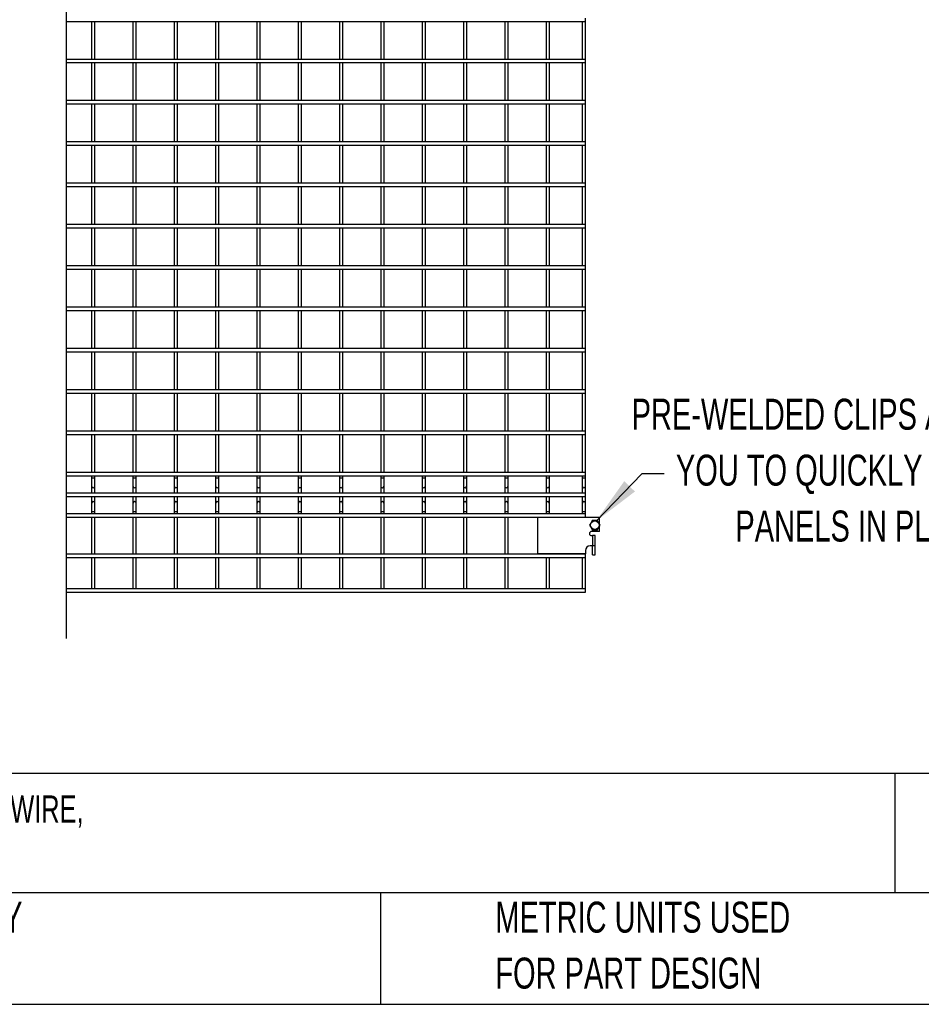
# Model space of a CAD drawing. Header units: inches. Extents: x 0.2 to 10.8, y 0.2 to 8.2.
# Tile 5 of 56: x 3.8 to 6.2, y 0.2 to 2.9. Entities that reach past the tile are written whole.
import ezdxf

# ---------------------------------------------------------------- set-up
doc = ezdxf.new("R2010")
doc.units = ezdxf.units.IN
doc.header["$MEASUREMENT"] = 0
doc.layers.add('DIMENSIONS', color=140, linetype='Continuous', lineweight=25)
doc.layers.add('TEXT', color=140, linetype='Continuous', lineweight=25)
doc.styles.add('SLDTEXTSTYLE0', font='TXT', dxfattribs={"width": 0.7})

# ---------------------------------------------------------------- blocks, each defined once
blk = doc.blocks.new('SW_BROKEN_VIEW_0')
at = {"color": 0, "linetype": 'Continuous', "char_height": 0.083333, "attachment_point": 1, "style": 'SLDTEXTSTYLE0'}
for s, insert in [('PRE-WELDED CLIPS ALLOW', (0, 0.1074)), ('YOU TO QUICKLY LOCK', (0.119, -0.0431)), ('PANELS IN PLACE', (0.279, -0.1935))]:
    blk.add_mtext(s, dxfattribs=dict(at, insert=insert))

msp = doc.modelspace()

# ---------------------------------------------------------------- linework, layer by layer
for p, q in [((3.90421, 2.89426), (5.30089, 2.89426)), ((3.97255, 2.89426), (3.97255, 2.79204)), ((3.98144, 2.79204), (3.98144, 2.89426)), ((4.08367, 2.89426), (4.08367, 2.79204)), ((4.09255, 2.79204), (4.09255, 2.89426)), ((4.19478, 2.89426), (4.19478, 2.79204)), ((4.20367, 2.79204), (4.20367, 2.89426)), ((4.30589, 2.89426), (4.30589, 2.79204)), ((4.31478, 2.79204), (4.31478, 2.89426)), ((4.417, 2.89426), (4.417, 2.79204)), ((4.42589, 2.79204), (4.42589, 2.89426)), ((4.52811, 2.89426), (4.52811, 2.79204)), ((4.537, 2.79204), (4.537, 2.89426)), ((4.63922, 2.89426), (4.63922, 2.79204)), ((4.64811, 2.79204), (4.64811, 2.89426)), ((4.75033, 2.89426), (4.75033, 2.79204)), ((4.75922, 2.79204), (4.75922, 2.89426)), ((4.86144, 2.89426), (4.86144, 2.79204)), ((4.87033, 2.79204), (4.87033, 2.89426)), ((4.97256, 2.89426), (4.97256, 2.79204)), ((4.98144, 2.79204), (4.98144, 2.89426)), ((5.08367, 2.89426), (5.08367, 2.79204)), ((5.09255, 2.79204), (5.09255, 2.89426)), ((5.19478, 2.89426), (5.19478, 2.79204)), ((5.20367, 2.79204), (5.20367, 2.89426)), ((5.292, 2.89426), (5.292, 2.79204)), ((5.30089, 2.89426), (5.30089, 2.90315)), ((5.30089, 2.79204), (5.30089, 2.89426)), ((5.30089, 2.79204), (3.90421, 2.79204)), ((3.90421, 2.78315), (5.30089, 2.78315)), ((3.97255, 2.78315), (3.97255, 2.68093)), ((3.98144, 2.68093), (3.98144, 2.78315)), ((4.08367, 2.78315), (4.08367, 2.68093)), ((4.09255, 2.68093), (4.09255, 2.78315)), ((4.19478, 2.78315), (4.19478, 2.68093)), ((4.20367, 2.68093), (4.20367, 2.78315)), ((4.30589, 2.78315), (4.30589, 2.68093)), ((4.31478, 2.68093), (4.31478, 2.78315)), ((4.417, 2.78315), (4.417, 2.68093)), ((4.42589, 2.68093), (4.42589, 2.78315)), ((4.52811, 2.78315), (4.52811, 2.68093)), ((4.537, 2.68093), (4.537, 2.78315)), ((4.63922, 2.78315), (4.63922, 2.68093)), ((4.64811, 2.68093), (4.64811, 2.78315)), ((4.75033, 2.78315), (4.75033, 2.68093)), ((4.75922, 2.68093), (4.75922, 2.78315)), ((4.86144, 2.78315), (4.86144, 2.68093)), ((4.87033, 2.68093), (4.87033, 2.78315)), ((4.97256, 2.78315), (4.97256, 2.68093)), ((4.98144, 2.68093), (4.98144, 2.78315)), ((5.08367, 2.78315), (5.08367, 2.68093)), ((5.09255, 2.68093), (5.09255, 2.78315)), ((5.19478, 2.78315), (5.19478, 2.68093)), ((5.20367, 2.68093), (5.20367, 2.78315)), ((5.292, 2.78315), (5.292, 2.68093)), ((5.30089, 2.78315), (5.30089, 2.79204)), ((5.30089, 2.68093), (5.30089, 2.78315)), ((5.30089, 2.68093), (3.90421, 2.68093)), ((5.30089, 2.67204), (5.30089, 2.68093)), ((3.90421, 2.67204), (5.30089, 2.67204)), ((3.97255, 2.67204), (3.97255, 2.56982)), ((3.98144, 2.56982), (3.98144, 2.67204)), ((4.08367, 2.67204), (4.08367, 2.56982)), ((4.09255, 2.56982), (4.09255, 2.67204)), ((4.19478, 2.67204), (4.19478, 2.56982)), ((4.20367, 2.56982), (4.20367, 2.67204)), ((4.30589, 2.67204), (4.30589, 2.56982)), ((4.31478, 2.56982), (4.31478, 2.67204)), ((4.417, 2.67204), (4.417, 2.56982)), ((4.42589, 2.56982), (4.42589, 2.67204)), ((4.52811, 2.67204), (4.52811, 2.56982)), ((4.537, 2.56982), (4.537, 2.67204)), ((4.63922, 2.67204), (4.63922, 2.56982)), ((4.64811, 2.56982), (4.64811, 2.67204)), ((4.75033, 2.67204), (4.75033, 2.56982)), ((4.75922, 2.56982), (4.75922, 2.67204)), ((4.86144, 2.67204), (4.86144, 2.56982)), ((4.87033, 2.56982), (4.87033, 2.67204)), ((4.97256, 2.67204), (4.97256, 2.56982)), ((4.98144, 2.56982), (4.98144, 2.67204)), ((5.08367, 2.67204), (5.08367, 2.56982)), ((5.09255, 2.56982), (5.09255, 2.67204)), ((5.19478, 2.67204), (5.19478, 2.56982)), ((5.20367, 2.56982), (5.20367, 2.67204)), ((5.292, 2.67204), (5.292, 2.56982)), ((5.30089, 2.56982), (5.30089, 2.67204)), ((5.30089, 2.56982), (3.90421, 2.56982)), ((5.30089, 2.56093), (5.30089, 2.56982)), ((3.90421, 2.56093), (5.30089, 2.56093)), ((3.97255, 2.56093), (3.97255, 2.45871)), ((3.98144, 2.45871), (3.98144, 2.56093)), ((4.08367, 2.56093), (4.08367, 2.45871)), ((4.09255, 2.45871), (4.09255, 2.56093)), ((4.19478, 2.56093), (4.19478, 2.45871)), ((4.20367, 2.45871), (4.20367, 2.56093)), ((4.30589, 2.56093), (4.30589, 2.45871)), ((4.31478, 2.45871), (4.31478, 2.56093)), ((4.417, 2.56093), (4.417, 2.45871)), ((4.42589, 2.45871), (4.42589, 2.56093)), ((4.52811, 2.56093), (4.52811, 2.45871)), ((4.537, 2.45871), (4.537, 2.56093)), ((4.63922, 2.56093), (4.63922, 2.45871)), ((4.64811, 2.45871), (4.64811, 2.56093)), ((4.75033, 2.56093), (4.75033, 2.45871)), ((4.75922, 2.45871), (4.75922, 2.56093)), ((4.86144, 2.56093), (4.86144, 2.45871)), ((4.87033, 2.45871), (4.87033, 2.56093)), ((4.97256, 2.56093), (4.97256, 2.45871)), ((4.98144, 2.45871), (4.98144, 2.56093)), ((5.08367, 2.56093), (5.08367, 2.45871)), ((5.09255, 2.45871), (5.09255, 2.56093)), ((5.19478, 2.56093), (5.19478, 2.45871)), ((5.20367, 2.45871), (5.20367, 2.56093)), ((5.292, 2.56093), (5.292, 2.45871)), ((5.30089, 2.45871), (5.30089, 2.56093)), ((5.30089, 2.45871), (3.90421, 2.45871)), ((3.90421, 2.44982), (5.30089, 2.44982)), ((3.97255, 2.44982), (3.97255, 2.3476)), ((3.98144, 2.3476), (3.98144, 2.44982)), ((4.08367, 2.44982), (4.08367, 2.3476)), ((4.09255, 2.3476), (4.09255, 2.44982)), ((4.19478, 2.44982), (4.19478, 2.3476)), ((4.20367, 2.3476), (4.20367, 2.44982)), ((4.30589, 2.44982), (4.30589, 2.3476)), ((4.31478, 2.3476), (4.31478, 2.44982)), ((4.417, 2.44982), (4.417, 2.3476)), ((4.42589, 2.3476), (4.42589, 2.44982)), ((4.52811, 2.44982), (4.52811, 2.3476)), ((4.537, 2.3476), (4.537, 2.44982)), ((4.63922, 2.44982), (4.63922, 2.3476)), ((4.64811, 2.3476), (4.64811, 2.44982)), ((4.75033, 2.44982), (4.75033, 2.3476)), ((4.75922, 2.3476), (4.75922, 2.44982)), ((4.86144, 2.44982), (4.86144, 2.3476)), ((4.87033, 2.3476), (4.87033, 2.44982)), ((4.97256, 2.44982), (4.97256, 2.3476)), ((4.98144, 2.3476), (4.98144, 2.44982)), ((5.08367, 2.44982), (5.08367, 2.3476)), ((5.09255, 2.3476), (5.09255, 2.44982)), ((5.19478, 2.44982), (5.19478, 2.3476)), ((5.20367, 2.3476), (5.20367, 2.44982)), ((5.292, 2.44982), (5.292, 2.3476)), ((5.30089, 2.44982), (5.30089, 2.45871)), ((5.30089, 2.3476), (5.30089, 2.44982)), ((5.30089, 2.3476), (3.90421, 2.3476)), ((3.90421, 2.33871), (5.30089, 2.33871)), ((3.97255, 2.33871), (3.97255, 2.23649)), ((3.98144, 2.23649), (3.98144, 2.33871)), ((4.08367, 2.33871), (4.08367, 2.23649)), ((4.09255, 2.23649), (4.09255, 2.33871)), ((4.19478, 2.33871), (4.19478, 2.23649)), ((4.20367, 2.23649), (4.20367, 2.33871)), ((4.30589, 2.33871), (4.30589, 2.23649)), ((4.31478, 2.23649), (4.31478, 2.33871)), ((4.417, 2.33871), (4.417, 2.23649)), ((4.42589, 2.23649), (4.42589, 2.33871)), ((4.52811, 2.33871), (4.52811, 2.23649)), ((4.537, 2.23649), (4.537, 2.33871)), ((4.63922, 2.33871), (4.63922, 2.23649)), ((4.64811, 2.23649), (4.64811, 2.33871)), ((4.75033, 2.33871), (4.75033, 2.23649)), ((4.75922, 2.23649), (4.75922, 2.33871)), ((4.86144, 2.33871), (4.86144, 2.23649)), ((4.87033, 2.23649), (4.87033, 2.33871)), ((4.97256, 2.33871), (4.97256, 2.23649)), ((4.98144, 2.23649), (4.98144, 2.33871)), ((5.08367, 2.33871), (5.08367, 2.23649)), ((5.09255, 2.23649), (5.09255, 2.33871)), ((5.19478, 2.33871), (5.19478, 2.23649)), ((5.20367, 2.23649), (5.20367, 2.33871)), ((5.292, 2.33871), (5.292, 2.23649)), ((5.30089, 2.33871), (5.30089, 2.3476)), ((5.30089, 2.23649), (5.30089, 2.33871)), ((5.30089, 2.23649), (3.90421, 2.23649)), ((3.90421, 2.2276), (5.30089, 2.2276)), ((3.97255, 2.2276), (3.97255, 2.12537)), ((3.98144, 2.12537), (3.98144, 2.2276)), ((4.08367, 2.2276), (4.08367, 2.12537)), ((4.09255, 2.12537), (4.09255, 2.2276)), ((4.19478, 2.2276), (4.19478, 2.12537)), ((4.20367, 2.12537), (4.20367, 2.2276)), ((4.30589, 2.2276), (4.30589, 2.12537)), ((4.31478, 2.12537), (4.31478, 2.2276)), ((4.417, 2.2276), (4.417, 2.12537)), ((4.42589, 2.12537), (4.42589, 2.2276)), ((4.52811, 2.2276), (4.52811, 2.12537)), ((4.537, 2.12537), (4.537, 2.2276)), ((4.63922, 2.2276), (4.63922, 2.12537)), ((4.64811, 2.12537), (4.64811, 2.2276)), ((4.75033, 2.2276), (4.75033, 2.12537)), ((4.75922, 2.12537), (4.75922, 2.2276)), ((4.86144, 2.2276), (4.86144, 2.12537)), ((4.87033, 2.12537), (4.87033, 2.2276)), ((4.97256, 2.2276), (4.97256, 2.12537)), ((4.98144, 2.12537), (4.98144, 2.2276)), ((5.08367, 2.2276), (5.08367, 2.12537)), ((5.09255, 2.12537), (5.09255, 2.2276)), ((5.19478, 2.2276), (5.19478, 2.12537)), ((5.20367, 2.12537), (5.20367, 2.2276)), ((5.292, 2.2276), (5.292, 2.12537)), ((5.30089, 2.2276), (5.30089, 2.23649)), ((5.30089, 2.12537), (5.30089, 2.2276)), ((5.30089, 2.12537), (3.90421, 2.12537)), ((5.30089, 2.11649), (5.30089, 2.12537)), ((3.90421, 2.11649), (5.30089, 2.11649)), ((3.97255, 2.11649), (3.97255, 2.01426)), ((3.98144, 2.01426), (3.98144, 2.11649)), ((4.08367, 2.11649), (4.08367, 2.01426)), ((4.09255, 2.01426), (4.09255, 2.11649)), ((4.19478, 2.11649), (4.19478, 2.01426)), ((4.20367, 2.01426), (4.20367, 2.11649)), ((4.30589, 2.11649), (4.30589, 2.01426)), ((4.31478, 2.01426), (4.31478, 2.11649)), ((4.417, 2.11649), (4.417, 2.01426)), ((4.42589, 2.01426), (4.42589, 2.11649)), ((4.52811, 2.11649), (4.52811, 2.01426)), ((4.537, 2.01426), (4.537, 2.11649)), ((4.63922, 2.11649), (4.63922, 2.01426)), ((4.64811, 2.01426), (4.64811, 2.11649)), ((4.75033, 2.11649), (4.75033, 2.01426)), ((4.75922, 2.01426), (4.75922, 2.11649)), ((4.86144, 2.11649), (4.86144, 2.01426)), ((4.87033, 2.01426), (4.87033, 2.11649)), ((4.97256, 2.11649), (4.97256, 2.01426)), ((4.98144, 2.01426), (4.98144, 2.11649)), ((5.08367, 2.11649), (5.08367, 2.01426)), ((5.09255, 2.01426), (5.09255, 2.11649)), ((5.19478, 2.11649), (5.19478, 2.01426)), ((5.20367, 2.01426), (5.20367, 2.11649)), ((5.292, 2.11649), (5.292, 2.01426)), ((5.30089, 2.01426), (5.30089, 2.11649)), ((5.30089, 2.01426), (3.90421, 2.01426)), ((5.30089, 2.00537), (5.30089, 2.01426)), ((3.90421, 2.00537), (5.30089, 2.00537)), ((3.97255, 2.00537), (3.97255, 1.90315)), ((3.98144, 1.90315), (3.98144, 2.00537)), ((4.08367, 2.00537), (4.08367, 1.90315)), ((4.09255, 1.90315), (4.09255, 2.00537)), ((4.19478, 2.00537), (4.19478, 1.90315)), ((4.20367, 1.90315), (4.20367, 2.00537)), ((4.30589, 2.00537), (4.30589, 1.90315)), ((4.31478, 1.90315), (4.31478, 2.00537)), ((4.417, 2.00537), (4.417, 1.90315)), ((4.42589, 1.90315), (4.42589, 2.00537)), ((4.52811, 2.00537), (4.52811, 1.90315)), ((4.537, 1.90315), (4.537, 2.00537)), ((4.63922, 2.00537), (4.63922, 1.90315)), ((4.64811, 1.90315), (4.64811, 2.00537)), ((4.75033, 2.00537), (4.75033, 1.90315)), ((4.75922, 1.90315), (4.75922, 2.00537)), ((4.86144, 2.00537), (4.86144, 1.90315)), ((4.87033, 1.90315), (4.87033, 2.00537)), ((4.97256, 2.00537), (4.97256, 1.90315)), ((4.98144, 1.90315), (4.98144, 2.00537)), ((5.08367, 2.00537), (5.08367, 1.90315)), ((5.09255, 1.90315), (5.09255, 2.00537)), ((5.19478, 2.00537), (5.19478, 1.90315)), ((5.20367, 1.90315), (5.20367, 2.00537)), ((5.292, 2.00537), (5.292, 1.90315)), ((5.30089, 1.90315), (5.30089, 2.00537)), ((5.30089, 1.90315), (3.90421, 1.90315)), ((3.90421, 1.89426), (5.30089, 1.89426)), ((3.97255, 1.89426), (3.97255, 1.79204)), ((3.98144, 1.79204), (3.98144, 1.89426)), ((4.08367, 1.89426), (4.08367, 1.79204)), ((4.09255, 1.79204), (4.09255, 1.89426)), ((4.19478, 1.89426), (4.19478, 1.79204)), ((4.20367, 1.79204), (4.20367, 1.89426)), ((4.30589, 1.89426), (4.30589, 1.79204)), ((4.31478, 1.79204), (4.31478, 1.89426)), ((4.417, 1.89426), (4.417, 1.79204)), ((4.42589, 1.79204), (4.42589, 1.89426)), ((4.52811, 1.89426), (4.52811, 1.79204)), ((4.537, 1.79204), (4.537, 1.89426)), ((4.63922, 1.89426), (4.63922, 1.79204)), ((4.64811, 1.79204), (4.64811, 1.89426)), ((4.75033, 1.89426), (4.75033, 1.79204)), ((4.75922, 1.79204), (4.75922, 1.89426)), ((4.86144, 1.89426), (4.86144, 1.79204)), ((4.87033, 1.79204), (4.87033, 1.89426)), ((4.97256, 1.89426), (4.97256, 1.79204)), ((4.98144, 1.79204), (4.98144, 1.89426)), ((5.08367, 1.89426), (5.08367, 1.79204)), ((5.09255, 1.79204), (5.09255, 1.89426)), ((5.19478, 1.89426), (5.19478, 1.79204)), ((5.20367, 1.79204), (5.20367, 1.89426)), ((5.292, 1.89426), (5.292, 1.79204)), ((5.30089, 1.89426), (5.30089, 1.90315)), ((5.30089, 1.79204), (5.30089, 1.89426)), ((5.30089, 1.79204), (3.90421, 1.79204)), ((3.90421, 1.78315), (5.30089, 1.78315)), ((3.97255, 1.78315), (3.97255, 1.68093)), ((3.98144, 1.68093), (3.98144, 1.78315)), ((4.08367, 1.78315), (4.08367, 1.68093)), ((4.09255, 1.68093), (4.09255, 1.78315)), ((4.19478, 1.78315), (4.19478, 1.68093)), ((4.20367, 1.68093), (4.20367, 1.78315)), ((4.30589, 1.78315), (4.30589, 1.68093)), ((4.31478, 1.68093), (4.31478, 1.78315)), ((4.417, 1.78315), (4.417, 1.68093)), ((4.42589, 1.68093), (4.42589, 1.78315)), ((4.52811, 1.78315), (4.52811, 1.68093)), ((4.537, 1.68093), (4.537, 1.78315)), ((4.63922, 1.78315), (4.63922, 1.68093)), ((4.64811, 1.68093), (4.64811, 1.78315)), ((4.75033, 1.78315), (4.75033, 1.68093)), ((4.75922, 1.68093), (4.75922, 1.78315)), ((4.86144, 1.78315), (4.86144, 1.68093)), ((4.87033, 1.68093), (4.87033, 1.78315)), ((4.97256, 1.78315), (4.97256, 1.68093)), ((4.98144, 1.68093), (4.98144, 1.78315)), ((5.08367, 1.78315), (5.08367, 1.68093)), ((5.09255, 1.68093), (5.09255, 1.78315)), ((5.19478, 1.78315), (5.19478, 1.68093)), ((5.20367, 1.68093), (5.20367, 1.78315)), ((5.292, 1.78315), (5.292, 1.68093)), ((5.30089, 1.78315), (5.30089, 1.79204)), ((5.30089, 1.68093), (5.30089, 1.78315)), ((5.30089, 1.68093), (3.90421, 1.68093)), ((3.90421, 1.67204), (5.30089, 1.67204)), ((3.97255, 1.67204), (3.97255, 1.6662)), ((3.98144, 1.6662), (3.98144, 1.67204)), ((4.08367, 1.67204), (4.08367, 1.6662)), ((4.09255, 1.6662), (4.09255, 1.67204)), ((4.19478, 1.67204), (4.19478, 1.6662)), ((4.20367, 1.6662), (4.20367, 1.67204)), ((4.30589, 1.67204), (4.30589, 1.6662)), ((4.31478, 1.6662), (4.31478, 1.67204)), ((4.417, 1.67204), (4.417, 1.6662)), ((4.42589, 1.6662), (4.42589, 1.67204)), ((4.52811, 1.67204), (4.52811, 1.6662)), ((4.537, 1.6662), (4.537, 1.67204)), ((4.63922, 1.67204), (4.63922, 1.6662)), ((4.64811, 1.6662), (4.64811, 1.67204)), ((4.75033, 1.67204), (4.75033, 1.6662)), ((4.75922, 1.6662), (4.75922, 1.67204)), ((4.86144, 1.67204), (4.86144, 1.6662)), ((4.87033, 1.6662), (4.87033, 1.67204)), ((4.97256, 1.67204), (4.97256, 1.6662)), ((4.98144, 1.6662), (4.98144, 1.67204)), ((5.08367, 1.67204), (5.08367, 1.6662)), ((5.09255, 1.6662), (5.09255, 1.67204)), ((5.19478, 1.67204), (5.19478, 1.6662)), ((5.20367, 1.6662), (5.20367, 1.67204)), ((5.292, 1.67204), (5.292, 1.6662)), ((5.30089, 1.67204), (5.30089, 1.68093)), ((5.30089, 1.6662), (5.30089, 1.67204)), ((3.97255, 1.6662), (3.97255, 1.64425)), ((3.97255, 1.6662), (3.98144, 1.6662)), ((3.97255, 1.64425), (3.97255, 1.62497)), ((3.98144, 1.64425), (3.98144, 1.6662)), ((3.98144, 1.62497), (3.98144, 1.64425)), ((4.08367, 1.6662), (4.08367, 1.64425)), ((4.08367, 1.6662), (4.09255, 1.6662)), ((4.08367, 1.64425), (4.08367, 1.62497)), ((4.09255, 1.64425), (4.09255, 1.6662)), ((4.09255, 1.62497), (4.09255, 1.64425)), ((4.19478, 1.6662), (4.19478, 1.64425)), ((4.19478, 1.6662), (4.20367, 1.6662)), ((4.19478, 1.64425), (4.19478, 1.62497)), ((4.20367, 1.64425), (4.20367, 1.6662)), ((4.20367, 1.62497), (4.20367, 1.64425)), ((4.30589, 1.6662), (4.30589, 1.64425)), ((4.30589, 1.6662), (4.31478, 1.6662)), ((4.30589, 1.64425), (4.30589, 1.62497)), ((4.31478, 1.64425), (4.31478, 1.6662)), ((4.31478, 1.62497), (4.31478, 1.64425)), ((4.417, 1.6662), (4.417, 1.64425)), ((4.417, 1.6662), (4.42589, 1.6662)), ((4.417, 1.64425), (4.417, 1.62497)), ((4.42589, 1.64425), (4.42589, 1.6662)), ((4.42589, 1.62497), (4.42589, 1.64425)), ((4.52811, 1.6662), (4.52811, 1.64425)), ((4.52811, 1.6662), (4.537, 1.6662)), ((4.52811, 1.64425), (4.52811, 1.62497)), ((4.537, 1.64425), (4.537, 1.6662)), ((4.537, 1.62497), (4.537, 1.64425)), ((4.63922, 1.6662), (4.63922, 1.64425)), ((4.63922, 1.6662), (4.64811, 1.6662)), ((4.63922, 1.64425), (4.63922, 1.62497)), ((4.64811, 1.64425), (4.64811, 1.6662)), ((4.64811, 1.62497), (4.64811, 1.64425)), ((4.75033, 1.6662), (4.75033, 1.64425)), ((4.75033, 1.6662), (4.75922, 1.6662)), ((4.75033, 1.64425), (4.75033, 1.62497)), ((4.75922, 1.64425), (4.75922, 1.6662)), ((4.75922, 1.62497), (4.75922, 1.64425)), ((4.86144, 1.6662), (4.86144, 1.64425)), ((4.86144, 1.6662), (4.87033, 1.6662)), ((4.86144, 1.64425), (4.86144, 1.62497)), ((4.87033, 1.64425), (4.87033, 1.6662)), ((4.87033, 1.62497), (4.87033, 1.64425)), ((4.97256, 1.6662), (4.97256, 1.64425)), ((4.97256, 1.6662), (4.98144, 1.6662)), ((4.97256, 1.64425), (4.97256, 1.62497)), ((4.98144, 1.64425), (4.98144, 1.6662)), ((4.98144, 1.62497), (4.98144, 1.64425)), ((5.08367, 1.6662), (5.08367, 1.64425)), ((5.08367, 1.6662), (5.09255, 1.6662)), ((5.08367, 1.64425), (5.08367, 1.62497)), ((5.09255, 1.64425), (5.09255, 1.6662)), ((5.09255, 1.62497), (5.09255, 1.64425)), ((5.19478, 1.6662), (5.19478, 1.64425)), ((5.19478, 1.6662), (5.20367, 1.6662)), ((5.19478, 1.64425), (5.19478, 1.62497)), ((5.20367, 1.64425), (5.20367, 1.6662)), ((5.20367, 1.62497), (5.20367, 1.64425)), ((5.292, 1.6662), (5.292, 1.64425)), ((5.292, 1.6662), (5.30089, 1.6662)), ((5.292, 1.64425), (5.292, 1.62497)), ((5.30089, 1.64425), (5.30089, 1.6662)), ((5.30089, 1.62497), (5.30089, 1.64425)), ((5.30089, 1.62497), (3.90421, 1.62497)), ((3.90421, 1.61608), (5.30089, 1.61608)), ((3.97255, 1.61608), (3.97255, 1.59775)), ((3.98144, 1.59775), (3.98144, 1.61608)), ((4.08367, 1.61608), (4.08367, 1.59775)), ((4.09255, 1.59775), (4.09255, 1.61608)), ((4.19478, 1.61608), (4.19478, 1.59775)), ((4.20367, 1.59775), (4.20367, 1.61608)), ((4.30589, 1.61608), (4.30589, 1.59775)), ((4.31478, 1.59775), (4.31478, 1.61608)), ((4.417, 1.61608), (4.417, 1.59775)), ((4.42589, 1.59775), (4.42589, 1.61608)), ((4.52811, 1.61608), (4.52811, 1.59775)), ((4.537, 1.59775), (4.537, 1.61608)), ((4.63922, 1.61608), (4.63922, 1.59775)), ((4.64811, 1.59775), (4.64811, 1.61608)), ((4.75033, 1.61608), (4.75033, 1.59775)), ((4.75922, 1.59775), (4.75922, 1.61608)), ((4.86144, 1.61608), (4.86144, 1.59775)), ((4.87033, 1.59775), (4.87033, 1.61608)), ((4.97256, 1.61608), (4.97256, 1.59775)), ((4.98144, 1.59775), (4.98144, 1.61608)), ((5.08367, 1.61608), (5.08367, 1.59775)), ((5.09255, 1.59775), (5.09255, 1.61608)), ((5.19478, 1.61608), (5.19478, 1.59775)), ((5.20367, 1.59775), (5.20367, 1.61608)), ((5.292, 1.61608), (5.292, 1.59775)), ((5.30089, 1.61608), (5.30089, 1.62497)), ((5.30089, 1.59775), (5.30089, 1.61608)), ((3.97255, 1.59775), (3.97255, 1.57581)), ((3.98144, 1.57581), (3.98144, 1.59775)), ((4.08367, 1.59775), (4.08367, 1.57581)), ((4.09255, 1.57581), (4.09255, 1.59775)), ((4.19478, 1.59775), (4.19478, 1.57581)), ((4.20367, 1.57581), (4.20367, 1.59775)), ((4.30589, 1.59775), (4.30589, 1.57581)), ((4.31478, 1.57581), (4.31478, 1.59775)), ((4.417, 1.59775), (4.417, 1.57581)), ((4.42589, 1.57581), (4.42589, 1.59775)), ((4.52811, 1.59775), (4.52811, 1.57581)), ((4.537, 1.57581), (4.537, 1.59775)), ((4.63922, 1.59775), (4.63922, 1.57581)), ((4.64811, 1.57581), (4.64811, 1.59775)), ((4.75033, 1.59775), (4.75033, 1.57581)), ((4.75922, 1.57581), (4.75922, 1.59775)), ((4.86144, 1.59775), (4.86144, 1.57581)), ((4.87033, 1.57581), (4.87033, 1.59775)), ((4.97256, 1.59775), (4.97256, 1.57581)), ((4.98144, 1.57581), (4.98144, 1.59775)), ((5.08367, 1.59775), (5.08367, 1.57581)), ((5.09255, 1.57581), (5.09255, 1.59775)), ((5.19478, 1.59775), (5.19478, 1.57581)), ((5.20367, 1.57581), (5.20367, 1.59775)), ((5.292, 1.59775), (5.292, 1.57581)), ((5.30089, 1.57581), (5.30089, 1.59775)), ((5.30089, 1.56902), (3.90421, 1.56902)), ((3.97255, 1.57581), (3.97255, 1.56902)), ((3.97255, 1.57581), (3.977, 1.57581)), ((3.977, 1.57581), (3.98144, 1.57581)), ((3.98144, 1.56902), (3.98144, 1.57581)), ((4.08367, 1.57581), (4.08367, 1.56902)), ((4.08367, 1.57581), (4.08811, 1.57581)), ((4.08811, 1.57581), (4.09255, 1.57581)), ((4.09255, 1.56902), (4.09255, 1.57581)), ((4.19478, 1.57581), (4.19478, 1.56902)), ((4.19478, 1.57581), (4.19922, 1.57581)), ((4.19922, 1.57581), (4.20367, 1.57581)), ((4.20367, 1.56902), (4.20367, 1.57581)), ((4.30589, 1.57581), (4.30589, 1.56902)), ((4.30589, 1.57581), (4.31033, 1.57581)), ((4.31033, 1.57581), (4.31478, 1.57581)), ((4.31478, 1.56902), (4.31478, 1.57581)), ((4.417, 1.57581), (4.417, 1.56902)), ((4.417, 1.57581), (4.42144, 1.57581)), ((4.42144, 1.57581), (4.42589, 1.57581)), ((4.42589, 1.56902), (4.42589, 1.57581)), ((4.52811, 1.57581), (4.52811, 1.56902)), ((4.52811, 1.57581), (4.53255, 1.57581)), ((4.53255, 1.57581), (4.537, 1.57581)), ((4.537, 1.56902), (4.537, 1.57581)), ((4.63922, 1.57581), (4.63922, 1.56902)), ((4.63922, 1.57581), (4.64367, 1.57581)), ((4.64367, 1.57581), (4.64811, 1.57581)), ((4.64811, 1.56902), (4.64811, 1.57581)), ((4.75033, 1.57581), (4.75033, 1.56902)), ((4.75033, 1.57581), (4.75478, 1.57581)), ((4.75478, 1.57581), (4.75922, 1.57581)), ((4.75922, 1.56902), (4.75922, 1.57581)), ((4.86144, 1.57581), (4.86144, 1.56902)), ((4.86144, 1.57581), (4.86589, 1.57581)), ((4.86589, 1.57581), (4.87033, 1.57581)), ((4.87033, 1.56902), (4.87033, 1.57581)), ((4.97256, 1.57581), (4.97256, 1.56902)), ((4.97256, 1.57581), (4.977, 1.57581)), ((4.977, 1.57581), (4.98144, 1.57581)), ((4.98144, 1.56902), (4.98144, 1.57581)), ((5.08367, 1.57581), (5.08367, 1.56902)), ((5.08367, 1.57581), (5.08811, 1.57581)), ((5.08811, 1.57581), (5.09255, 1.57581)), ((5.09255, 1.56902), (5.09255, 1.57581)), ((5.19478, 1.57581), (5.19478, 1.56902)), ((5.19478, 1.57581), (5.19922, 1.57581)), ((5.19922, 1.57581), (5.20367, 1.57581)), ((5.20367, 1.56902), (5.20367, 1.57581)), ((5.292, 1.57581), (5.292, 1.56902)), ((5.292, 1.57581), (5.29644, 1.57581)), ((5.29644, 1.57581), (5.30089, 1.57581)), ((5.30089, 1.56902), (5.30089, 1.57581)), ((5.30089, 1.56013), (5.30089, 1.56902)), ((3.90421, 1.56013), (5.30089, 1.56013)), ((3.97255, 1.56013), (3.97255, 1.46068)), ((3.98144, 1.46068), (3.98144, 1.56013)), ((4.08367, 1.56013), (4.08367, 1.46068)), ((4.09255, 1.46068), (4.09255, 1.56013)), ((4.19478, 1.56013), (4.19478, 1.46068)), ((4.20367, 1.46068), (4.20367, 1.56013)), ((4.30589, 1.56013), (4.30589, 1.46068)), ((4.31478, 1.46068), (4.31478, 1.56013)), ((4.417, 1.56013), (4.417, 1.46068)), ((4.42589, 1.46068), (4.42589, 1.56013)), ((4.52811, 1.56013), (4.52811, 1.46068)), ((4.537, 1.46068), (4.537, 1.56013)), ((4.63922, 1.56013), (4.63922, 1.46068)), ((4.64811, 1.46068), (4.64811, 1.56013)), ((4.75033, 1.56013), (4.75033, 1.46068)), ((4.75922, 1.46068), (4.75922, 1.56013)), ((4.86144, 1.56013), (4.86144, 1.46068)), ((4.87033, 1.46068), (4.87033, 1.56013)), ((4.97256, 1.56013), (4.97256, 1.46068)), ((4.98144, 1.46068), (4.98144, 1.56013)), ((5.08367, 1.56013), (5.08367, 1.46068)), ((5.09255, 1.46068), (5.09255, 1.56013)), ((5.17139, 1.55944), (5.17139, 1.46139)), ((5.33805, 1.55944), (5.17139, 1.55944)), ((5.19478, 1.56013), (5.19478, 1.55944)), ((5.20367, 1.55944), (5.20367, 1.56013)), ((5.292, 1.56013), (5.292, 1.55944)), ((5.30089, 1.55944), (5.30089, 1.56013)), ((5.33285, 1.55104), (5.31882, 1.55104)), ((5.33805, 1.54202), (5.33805, 1.55944)), ((5.33805, 1.52194), (5.31694, 1.52194)), ((5.31694, 1.51083), (5.31939, 1.51083)), ((5.31882, 1.52673), (5.33285, 1.52673)), ((5.31939, 1.51083), (5.31939, 1.48305)), ((5.32683, 1.51083), (5.31939, 1.51083)), ((5.32683, 1.48305), (5.32683, 1.51083)), ((5.33805, 1.52194), (5.33805, 1.53575)), ((5.30089, 1.46068), (3.90421, 1.46068)), ((5.30089, 1.46139), (5.17139, 1.46139)), ((5.19478, 1.46139), (5.19478, 1.46068)), ((5.20367, 1.46068), (5.20367, 1.46139)), ((5.292, 1.46139), (5.292, 1.46068)), ((5.30089, 1.47094), (5.30089, 1.46139)), ((5.30089, 1.46068), (5.30089, 1.46139)), ((5.30089, 1.4518), (5.30089, 1.46068)), ((5.31939, 1.48305), (5.313, 1.48305)), ((5.32683, 1.48305), (5.31939, 1.48305)), ((5.31989, 1.45872), (5.31989, 1.48305)), ((5.31989, 1.45872), (5.32683, 1.45872)), ((5.32683, 1.45872), (5.32683, 1.48305)), ((3.90421, 1.4518), (5.30089, 1.4518)), ((3.97255, 1.4518), (3.97255, 1.36781)), ((3.98144, 1.36781), (3.98144, 1.4518)), ((4.08367, 1.4518), (4.08367, 1.36781)), ((4.09255, 1.36781), (4.09255, 1.4518)), ((4.19478, 1.4518), (4.19478, 1.36781)), ((4.20367, 1.36781), (4.20367, 1.4518)), ((4.30589, 1.4518), (4.30589, 1.36781)), ((4.31478, 1.36781), (4.31478, 1.4518)), ((4.417, 1.4518), (4.417, 1.36781)), ((4.42589, 1.36781), (4.42589, 1.4518)), ((4.52811, 1.4518), (4.52811, 1.36781)), ((4.537, 1.36781), (4.537, 1.4518)), ((4.63922, 1.4518), (4.63922, 1.36781)), ((4.64811, 1.36781), (4.64811, 1.4518)), ((4.75033, 1.4518), (4.75033, 1.36781)), ((4.75922, 1.36781), (4.75922, 1.4518)), ((4.86144, 1.4518), (4.86144, 1.36781)), ((4.87033, 1.36781), (4.87033, 1.4518)), ((4.97256, 1.4518), (4.97256, 1.36781)), ((4.98144, 1.36781), (4.98144, 1.4518)), ((5.08367, 1.4518), (5.08367, 1.36781)), ((5.09255, 1.36781), (5.09255, 1.4518)), ((5.19478, 1.4518), (5.19478, 1.36781)), ((5.20367, 1.36781), (5.20367, 1.4518)), ((5.292, 1.4518), (5.292, 1.36781)), ((5.30089, 1.36781), (5.30089, 1.4518)), ((5.30089, 1.36781), (3.90421, 1.36781)), ((3.90421, 1.35892), (5.30089, 1.35892)), ((5.30089, 1.35892), (5.30089, 1.36781))]:
    msp.add_line(p, q)
at = {"flags": 128}
for points in [[(5.31882, 1.55104), (5.31698, 1.54786), (5.31506, 1.54453), (5.31343, 1.5417), (5.3118, 1.53889)], [(5.3118, 1.53889), (5.31556, 1.53238), (5.31882, 1.52673)], [(5.33987, 1.53889), (5.33803, 1.54207), (5.33611, 1.5454), (5.33448, 1.54822), (5.33285, 1.55104)], [(5.33285, 1.52673), (5.33661, 1.53324), (5.33987, 1.53889)]]:
    msp.add_lwpolyline(points, dxfattribs=at)
msp.add_circle((5.32583, 1.53889), 0.01128)
for centre, radius, start, end in [((3.977, 1.64425), 0.00444, 179.99987, 270.00013), ((3.977, 1.64425), 0.00444, 270.00106, 359.99726), ((4.08811, 1.64425), 0.00444, 179.99987, 270.00013), ((4.08811, 1.64425), 0.00444, 269.99987, 0.00013), ((4.19922, 1.64425), 0.00444, 179.99987, 270.00013), ((4.19922, 1.64425), 0.00444, 269.99819, 0.00013), ((4.31033, 1.64425), 0.00444, 179.99987, 270.00013), ((4.31033, 1.64425), 0.00444, 269.99987, 0.00013), ((4.42144, 1.64425), 0.00444, 179.99987, 270.00181), ((4.42144, 1.64425), 0.00444, 269.99987, 0.00013), ((4.53255, 1.64425), 0.00444, 179.99987, 270.00013), ((4.53255, 1.64425), 0.00444, 269.99987, 0.00013), ((4.64367, 1.64425), 0.00444, 179.99987, 270.00181), ((4.64367, 1.64425), 0.00444, 269.99987, 0.00013), ((4.75478, 1.64425), 0.00444, 179.99987, 270.00013), ((4.75478, 1.64425), 0.00444, 270.00106, 359.99726), ((4.86589, 1.64425), 0.00444, 179.99987, 270.00013), ((4.86589, 1.64425), 0.00444, 269.99987, 0.00013), ((4.977, 1.64425), 0.00444, 179.997, 270.00132), ((4.977, 1.64425), 0.00444, 270.00106, 359.99726), ((5.08811, 1.64425), 0.00444, 179.997, 270.00132), ((5.08811, 1.64425), 0.00444, 269.99532, 0.003), ((5.19922, 1.64425), 0.00444, 180.00274, 269.99894), ((5.19922, 1.64425), 0.00444, 269.99868, 0.003), ((5.29644, 1.64425), 0.00444, 179.997, 270.00132), ((5.29644, 1.64425), 0.00444, 270.00106, 359.99726), ((3.977, 1.59775), 0.00444, 0.00084, 179.99916), ((4.08811, 1.59775), 0.00444, 0, 180), ((4.19922, 1.59775), 0.00444, 0.00084, 179.99916), ((4.31033, 1.59775), 0.00444, 0, 180), ((4.42144, 1.59775), 0.00444, 0.00084, 179.99916), ((4.53255, 1.59775), 0.00444, 0, 180), ((4.64367, 1.59775), 0.00444, 0.00084, 179.99916), ((4.75478, 1.59775), 0.00444, 0.00084, 179.99916), ((4.86589, 1.59775), 0.00444, 360, 180), ((4.977, 1.59775), 0.00444, 360, 180), ((5.08811, 1.59775), 0.00444, 360, 180), ((5.19922, 1.59775), 0.00444, 360, 180), ((5.29644, 1.59775), 0.00444, 360, 180), ((5.31694, 1.51639), 0.00556, 90.00067, 269.99933), ((5.313, 1.47094), 0.01211, 90.0017, 179.99892)]:
    msp.add_arc(centre, radius, start, end)
at = {"layer": 'DIMENSIONS', "color": 140}
msp.add_line((3.90421, 3.14941), (3.90421, 1.23392), dxfattribs=at)
at = {"layer": 'DIMENSIONS', "flags": 128}
msp.add_lwpolyline([(5.51218, 1.67712), (5.45186, 1.67712), (5.32904, 1.5497)], dxfattribs=at)
at = {"layer": 'DIMENSIONS'}
msp.add_solid([(5.32904, 1.5497), (5.43366, 1.62942), (5.40486, 1.65718)], dxfattribs=at)
at = {"layer": 'TEXT'}
for p, q in [((10.75, 0.87111), (0.25, 0.87111)), ((6.13224, 0.87111), (6.13224, 0.55)), ((10.75, 0.55), (0.25, 0.55)), ((4.74986, 0.55), (4.74986, 0.25)), ((0.25, 0.25), (10.75, 0.25))]:
    msp.add_line(p, q, dxfattribs=at)

# ---------------------------------------------------------------- block references
at = {"color": 7, "linetype": 'Continuous'}
msp.add_blockref('SW_BROKEN_VIEW_0', (5.42485, 1.77174), dxfattribs=at)

# ---------------------------------------------------------------- texts
at = {"layer": 'TEXT', "attachment_point": 1, "style": 'SLDTEXTSTYLE0'}
for s, insert, char_height in [('HUSKY RACK AND WIRE VELOX SERIES MACHINE GUARDING PANEL, 66 X 94IN, 2 X 2IN GRID, 8 GAUGE WIRE,', (0.31361, 0.81182), 0.0729167), ('PART DIMENSIONS MAY DIFFER SLIGHTLY', (2.17005, 0.52614), 0.0833333), ('METRIC UNITS USED', (5.0582, 0.52614), 0.0833333), ("DUE TO MANUFACTURER'S VARIANCES", (2.17005, 0.37566), 0.0833333), ('FOR PART DESIGN', (5.0582, 0.37566), 0.0833333)]:
    msp.add_mtext(s, dxfattribs=dict(at, insert=insert, char_height=char_height))

doc.saveas('drawing.dxf')
